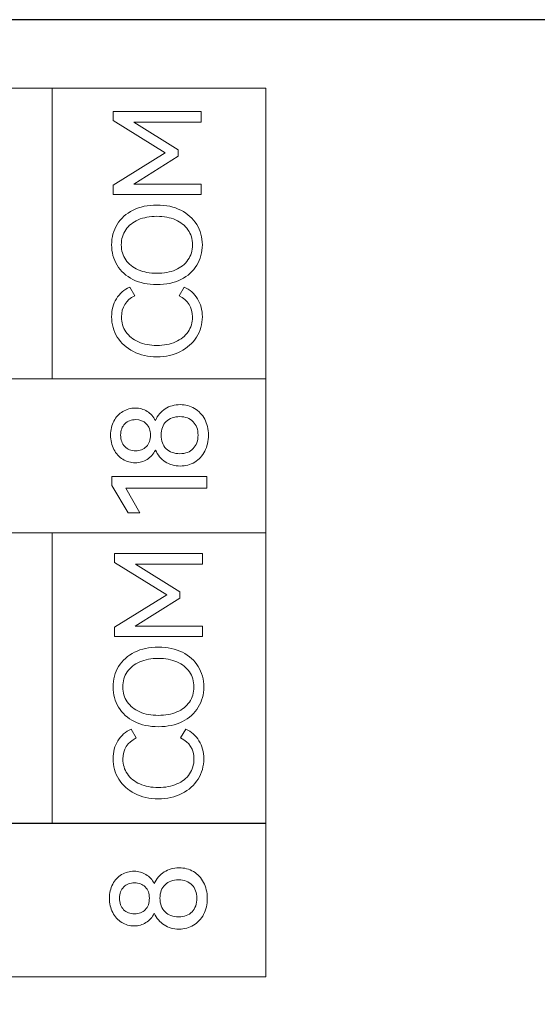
# Model space of a CAD drawing. Header units: millimetres. Extents: x 0 to 427, y 0 to 299.
# Tile 31 of 39: x 157 to 167, y 146 to 165. Entities that reach past the tile are written whole.
import ezdxf

# ---------------------------------------------------------------- set-up
doc = ezdxf.new("R2010")
doc.units = ezdxf.units.MM
doc.header["$LTSCALE"] = 23.1
doc.header["$MEASUREMENT"] = 0
doc.header["$PDSIZE"] = -5
doc.layers.add('IQC尺寸', color=3, linetype='Continuous', lineweight=18)
doc.layers.add('Layer0000', color=7, linetype='Continuous', lineweight=25)
doc.layers.add('layer 1', color=7, linetype='Continuous')
doc.dimstyles.new('+-0.05', dxfattribs={"dimtxt": 2, "dimasz": 2, "dimexe": 1.25, "dimexo": 0.625, "dimtad": 1, "dimdsep": 46, "dimtxsty": 'Standard', "dimcen": 1.5, "dimdle": 4, "dimadec": 0, "dimazin": 0, "dimtol": 1, "dimtp": 0.05, "dimtm": 0.05, "dimtfac": 1, "dimtmove": 0, "dimatfit": 3, "dimfxl": 1, "dimtolj": 1, "dimarcsym": 0})

# ---------------------------------------------------------------- blocks, each defined once
blk = doc.blocks.new('*D34')
at = {"layer": 'Defpoints', "color": 0}
for p in [(195.984, 164.078), (89.983, 110.187), (195.984, 90.968)]:
    blk.add_point(p, dxfattribs=at)
at = {"layer": 'IQC尺寸', "color": 0, "lineweight": -2}
for p, q in [((195.984, 163.453), (195.984, 89.718)), ((89.983, 109.562), (89.983, 89.718)), ((91.983, 90.968), (193.984, 90.968))]:
    blk.add_line(p, q, dxfattribs=at)
at = {"layer": 'IQC尺寸', "color": 0}
for points in [[(91.983, 91.301), (91.983, 90.635), (89.983, 90.968)], [(193.984, 90.635), (193.984, 91.301), (195.984, 90.968)]]:
    blk.add_solid(points, dxfattribs=at)
at = {"layer": 'IQC尺寸', "color": 0, "insert": (142.984, 92.623), "char_height": 2, "attachment_point": 5}
blk.add_mtext('\\A1;106%%p0.2', dxfattribs=at)

msp = doc.modelspace()

# ---------------------------------------------------------------- linework, layer by layer
at = {"layer": 'layer 1', "lineweight": 9}
for points, knots in [([(162.058, 163.87), (162.058, 163.87), (157.987, 163.87), (157.987, 163.87), (157.987, 163.87), (157.987, 163.87), (153.917, 163.87), (153.917, 163.87), (153.917, 163.87), (153.917, 163.87), (149.847, 163.87), (149.847, 163.87), (149.847, 163.87), (149.847, 163.87), (145.776, 163.87), (145.776, 163.87), (145.776, 163.87), (145.776, 163.87), (141.706, 163.87), (141.706, 163.87), (141.706, 163.87), (141.706, 163.87), (137.636, 163.87), (137.636, 163.87), (137.636, 163.87), (137.636, 163.87), (133.565, 163.87), (133.565, 163.87), (133.565, 163.87), (133.565, 163.87), (129.495, 163.87), (129.495, 163.87), (129.495, 163.87), (129.495, 163.87), (125.425, 163.87), (125.425, 163.87)], [0, 0, 0, 0, 0.111111, 0.111111, 0.111111, 0.111111, 0.222222, 0.222222, 0.222222, 0.222222, 0.333333, 0.333333, 0.333333, 0.333333, 0.444444, 0.444444, 0.444444, 0.444444, 0.555556, 0.555556, 0.555556, 0.555556, 0.666667, 0.666667, 0.666667, 0.666667, 0.777778, 0.777778, 0.777778, 0.777778, 0.888889, 0.888889, 0.888889, 0.888889, 1, 1, 1, 1]), ([(159.145, 163.258), (159.145, 163.258), (159.145, 163.426), (159.145, 163.426), (159.145, 163.426), (159.145, 163.426), (160.824, 163.426), (160.824, 163.426), (160.824, 163.426), (160.824, 163.426), (160.824, 163.226), (160.824, 163.226), (160.824, 163.226), (160.824, 163.226), (159.544, 163.226), (159.544, 163.226), (159.544, 163.226), (159.544, 163.226), (160.39, 162.697), (160.39, 162.697), (160.39, 162.697), (160.39, 162.697), (160.39, 162.575), (160.39, 162.575), (160.39, 162.575), (160.39, 162.575), (159.54, 162.041), (159.54, 162.041), (159.54, 162.041), (159.54, 162.041), (160.824, 162.041), (160.824, 162.041), (160.824, 162.041), (160.824, 162.041), (160.824, 161.844), (160.824, 161.844), (160.824, 161.844), (160.824, 161.844), (159.145, 161.844), (159.145, 161.844), (159.145, 161.844), (159.145, 161.844), (159.145, 162.023), (159.145, 162.023), (159.145, 162.023), (159.145, 162.023), (160.143, 162.642), (160.143, 162.642), (160.143, 162.642), (160.143, 162.642), (159.145, 163.258), (159.145, 163.258)], [0, 0, 0, 0, 0.076923, 0.076923, 0.076923, 0.076923, 0.153846, 0.153846, 0.153846, 0.153846, 0.230769, 0.230769, 0.230769, 0.230769, 0.307692, 0.307692, 0.307692, 0.307692, 0.384615, 0.384615, 0.384615, 0.384615, 0.461538, 0.461538, 0.461538, 0.461538, 0.538462, 0.538462, 0.538462, 0.538462, 0.615385, 0.615385, 0.615385, 0.615385, 0.692308, 0.692308, 0.692308, 0.692308, 0.769231, 0.769231, 0.769231, 0.769231, 0.846154, 0.846154, 0.846154, 0.846154, 0.923077, 0.923077, 0.923077, 0.923077, 1, 1, 1, 1]), ([(159.982, 160.126), (159.809, 160.126), (159.657, 160.159), (159.526, 160.225), (159.526, 160.225), (159.394, 160.291), (159.293, 160.381), (159.223, 160.497), (159.223, 160.497), (159.153, 160.612), (159.118, 160.742), (159.118, 160.885), (159.118, 160.885), (159.118, 161.029), (159.153, 161.159), (159.224, 161.274), (159.224, 161.274), (159.295, 161.39), (159.396, 161.48), (159.527, 161.546), (159.527, 161.546), (159.658, 161.612), (159.809, 161.644), (159.982, 161.644), (159.982, 161.644), (160.156, 161.644), (160.309, 161.611), (160.44, 161.545), (160.44, 161.545), (160.57, 161.478), (160.671, 161.388), (160.742, 161.273), (160.742, 161.273), (160.813, 161.158), (160.849, 161.029), (160.849, 160.885), (160.849, 160.885), (160.849, 160.742), (160.814, 160.612), (160.743, 160.497), (160.743, 160.497), (160.673, 160.381), (160.572, 160.291), (160.441, 160.225), (160.441, 160.225), (160.309, 160.159), (160.156, 160.126), (159.982, 160.126)], [0, 0, 0, 0, 0.083333, 0.083333, 0.083333, 0.083333, 0.166667, 0.166667, 0.166667, 0.166667, 0.25, 0.25, 0.25, 0.25, 0.333333, 0.333333, 0.333333, 0.333333, 0.416667, 0.416667, 0.416667, 0.416667, 0.5, 0.5, 0.5, 0.5, 0.583333, 0.583333, 0.583333, 0.583333, 0.666667, 0.666667, 0.666667, 0.666667, 0.75, 0.75, 0.75, 0.75, 0.833333, 0.833333, 0.833333, 0.833333, 0.916667, 0.916667, 0.916667, 0.916667, 1, 1, 1, 1]), ([(159.982, 160.342), (160.115, 160.342), (160.233, 160.364), (160.335, 160.407), (160.335, 160.407), (160.438, 160.451), (160.518, 160.514), (160.575, 160.596), (160.575, 160.596), (160.632, 160.679), (160.661, 160.775), (160.661, 160.885), (160.661, 160.885), (160.661, 160.995), (160.632, 161.091), (160.575, 161.173), (160.575, 161.173), (160.518, 161.255), (160.438, 161.318), (160.335, 161.362), (160.335, 161.362), (160.233, 161.407), (160.115, 161.429), (159.982, 161.429), (159.982, 161.429), (159.848, 161.429), (159.729, 161.407), (159.627, 161.362), (159.627, 161.362), (159.524, 161.318), (159.445, 161.255), (159.388, 161.173), (159.388, 161.173), (159.332, 161.091), (159.303, 160.995), (159.303, 160.885), (159.303, 160.885), (159.303, 160.775), (159.332, 160.679), (159.388, 160.598), (159.388, 160.598), (159.445, 160.516), (159.524, 160.453), (159.627, 160.408), (159.627, 160.408), (159.729, 160.364), (159.848, 160.342), (159.982, 160.342)], [0, 0, 0, 0, 0.083333, 0.083333, 0.083333, 0.083333, 0.166667, 0.166667, 0.166667, 0.166667, 0.25, 0.25, 0.25, 0.25, 0.333333, 0.333333, 0.333333, 0.333333, 0.416667, 0.416667, 0.416667, 0.416667, 0.5, 0.5, 0.5, 0.5, 0.583333, 0.583333, 0.583333, 0.583333, 0.666667, 0.666667, 0.666667, 0.666667, 0.75, 0.75, 0.75, 0.75, 0.833333, 0.833333, 0.833333, 0.833333, 0.916667, 0.916667, 0.916667, 0.916667, 1, 1, 1, 1]), ([(160.661, 159.51), (160.661, 159.693), (160.576, 159.828), (160.406, 159.913), (160.406, 159.913), (160.406, 159.913), (160.503, 160.079), (160.503, 160.079), (160.503, 160.079), (160.611, 160.031), (160.696, 159.958), (160.757, 159.858), (160.757, 159.858), (160.818, 159.759), (160.849, 159.644), (160.849, 159.514), (160.849, 159.514), (160.849, 159.372), (160.812, 159.243), (160.739, 159.127), (160.739, 159.127), (160.666, 159.011), (160.563, 158.919), (160.432, 158.852), (160.432, 158.852), (160.3, 158.784), (160.15, 158.751), (159.982, 158.751), (159.982, 158.751), (159.814, 158.751), (159.664, 158.784), (159.533, 158.852), (159.533, 158.852), (159.401, 158.919), (159.299, 159.011), (159.227, 159.127), (159.227, 159.127), (159.154, 159.243), (159.118, 159.372), (159.118, 159.514), (159.118, 159.514), (159.118, 159.644), (159.148, 159.759), (159.209, 159.858), (159.209, 159.858), (159.271, 159.958), (159.355, 160.031), (159.464, 160.079), (159.464, 160.079), (159.464, 160.079), (159.56, 159.913), (159.56, 159.913), (159.56, 159.913), (159.391, 159.828), (159.306, 159.693), (159.306, 159.51), (159.306, 159.51), (159.306, 159.403), (159.334, 159.308), (159.391, 159.225), (159.391, 159.225), (159.447, 159.143), (159.527, 159.079), (159.629, 159.034), (159.629, 159.034), (159.731, 158.989), (159.849, 158.966), (159.982, 158.966), (159.982, 158.966), (160.115, 158.966), (160.233, 158.989), (160.336, 159.034), (160.336, 159.034), (160.44, 159.079), (160.52, 159.143), (160.576, 159.225), (160.576, 159.225), (160.633, 159.308), (160.661, 159.403), (160.661, 159.51)], [0, 0, 0, 0, 0.05, 0.05, 0.05, 0.05, 0.1, 0.1, 0.1, 0.1, 0.15, 0.15, 0.15, 0.15, 0.2, 0.2, 0.2, 0.2, 0.25, 0.25, 0.25, 0.25, 0.3, 0.3, 0.3, 0.3, 0.35, 0.35, 0.35, 0.35, 0.4, 0.4, 0.4, 0.4, 0.45, 0.45, 0.45, 0.45, 0.5, 0.5, 0.5, 0.5, 0.55, 0.55, 0.55, 0.55, 0.6, 0.6, 0.6, 0.6, 0.65, 0.65, 0.65, 0.65, 0.7, 0.7, 0.7, 0.7, 0.75, 0.75, 0.75, 0.75, 0.8, 0.8, 0.8, 0.8, 0.85, 0.85, 0.85, 0.85, 0.9, 0.9, 0.9, 0.9, 0.95, 0.95, 0.95, 0.95, 1, 1, 1, 1]), ([(162.058, 158.329), (162.058, 158.329), (157.987, 158.329), (157.987, 158.329), (157.987, 158.329), (157.987, 158.329), (153.917, 158.329), (153.917, 158.329), (153.917, 158.329), (153.917, 158.329), (149.847, 158.329), (149.847, 158.329), (149.847, 158.329), (149.847, 158.329), (145.776, 158.329), (145.776, 158.329), (145.776, 158.329), (145.776, 158.329), (141.706, 158.329), (141.706, 158.329), (141.706, 158.329), (141.706, 158.329), (137.636, 158.329), (137.636, 158.329), (137.636, 158.329), (137.636, 158.329), (133.565, 158.329), (133.565, 158.329), (133.565, 158.329), (133.565, 158.329), (129.495, 158.329), (129.495, 158.329), (129.495, 158.329), (129.495, 158.329), (125.425, 158.329), (125.425, 158.329)], [0, 0, 0, 0, 0.111111, 0.111111, 0.111111, 0.111111, 0.222222, 0.222222, 0.222222, 0.222222, 0.333333, 0.333333, 0.333333, 0.333333, 0.444444, 0.444444, 0.444444, 0.444444, 0.555556, 0.555556, 0.555556, 0.555556, 0.666667, 0.666667, 0.666667, 0.666667, 0.777778, 0.777778, 0.777778, 0.777778, 0.888889, 0.888889, 0.888889, 0.888889, 1, 1, 1, 1]), ([(125.425, 155.396), (125.425, 155.396), (125.425, 158.328), (125.425, 158.328), (125.425, 158.328), (125.425, 158.328), (162.058, 158.328), (162.058, 158.328), (162.058, 158.328), (162.058, 158.328), (162.058, 155.396), (162.058, 155.396), (162.058, 155.396), (162.058, 155.396), (125.425, 155.396), (125.425, 155.396)], [0, 0, 0, 0, 0.25, 0.25, 0.25, 0.25, 0.5, 0.5, 0.5, 0.5, 0.75, 0.75, 0.75, 0.75, 1, 1, 1, 1]), ([(159.955, 157.537), (159.997, 157.631), (160.06, 157.705), (160.142, 157.758), (160.142, 157.758), (160.225, 157.812), (160.319, 157.838), (160.426, 157.838), (160.426, 157.838), (160.528, 157.838), (160.62, 157.814), (160.702, 157.766), (160.702, 157.766), (160.783, 157.717), (160.847, 157.649), (160.894, 157.561), (160.894, 157.561), (160.941, 157.473), (160.965, 157.372), (160.965, 157.258), (160.965, 157.258), (160.965, 157.141), (160.941, 157.038), (160.895, 156.949), (160.895, 156.949), (160.849, 156.861), (160.785, 156.791), (160.703, 156.742), (160.703, 156.742), (160.62, 156.693), (160.528, 156.668), (160.426, 156.668), (160.426, 156.668), (160.319, 156.668), (160.225, 156.695), (160.142, 156.748), (160.142, 156.748), (160.06, 156.802), (159.997, 156.876), (159.955, 156.972), (159.955, 156.972), (159.915, 156.896), (159.862, 156.837), (159.795, 156.794), (159.795, 156.794), (159.729, 156.751), (159.653, 156.73), (159.569, 156.73), (159.569, 156.73), (159.484, 156.73), (159.405, 156.752), (159.332, 156.796), (159.332, 156.796), (159.26, 156.841), (159.203, 156.903), (159.161, 156.984), (159.161, 156.984), (159.119, 157.065), (159.098, 157.156), (159.098, 157.258), (159.098, 157.258), (159.098, 157.359), (159.119, 157.448), (159.161, 157.526), (159.161, 157.526), (159.203, 157.604), (159.259, 157.665), (159.331, 157.708), (159.331, 157.708), (159.403, 157.75), (159.482, 157.772), (159.569, 157.772), (159.569, 157.772), (159.653, 157.772), (159.729, 157.751), (159.795, 157.71), (159.795, 157.71), (159.862, 157.669), (159.915, 157.611), (159.955, 157.537)], [0, 0, 0, 0, 0.05, 0.05, 0.05, 0.05, 0.1, 0.1, 0.1, 0.1, 0.15, 0.15, 0.15, 0.15, 0.2, 0.2, 0.2, 0.2, 0.25, 0.25, 0.25, 0.25, 0.3, 0.3, 0.3, 0.3, 0.35, 0.35, 0.35, 0.35, 0.4, 0.4, 0.4, 0.4, 0.45, 0.45, 0.45, 0.45, 0.5, 0.5, 0.5, 0.5, 0.55, 0.55, 0.55, 0.55, 0.6, 0.6, 0.6, 0.6, 0.65, 0.65, 0.65, 0.65, 0.7, 0.7, 0.7, 0.7, 0.75, 0.75, 0.75, 0.75, 0.8, 0.8, 0.8, 0.8, 0.85, 0.85, 0.85, 0.85, 0.9, 0.9, 0.9, 0.9, 0.95, 0.95, 0.95, 0.95, 1, 1, 1, 1]), ([(159.29, 157.258), (159.29, 157.166), (159.317, 157.093), (159.369, 157.04), (159.369, 157.04), (159.422, 156.986), (159.491, 156.959), (159.577, 156.959), (159.577, 156.959), (159.661, 156.959), (159.729, 156.986), (159.782, 157.04), (159.782, 157.04), (159.834, 157.093), (159.861, 157.166), (159.861, 157.258), (159.861, 157.258), (159.861, 157.349), (159.834, 157.42), (159.78, 157.473), (159.78, 157.473), (159.727, 157.526), (159.659, 157.552), (159.577, 157.552), (159.577, 157.552), (159.493, 157.552), (159.424, 157.526), (159.371, 157.473), (159.371, 157.473), (159.317, 157.42), (159.29, 157.349), (159.29, 157.258)], [0, 0, 0, 0, 0.125, 0.125, 0.125, 0.125, 0.25, 0.25, 0.25, 0.25, 0.375, 0.375, 0.375, 0.375, 0.5, 0.5, 0.5, 0.5, 0.625, 0.625, 0.625, 0.625, 0.75, 0.75, 0.75, 0.75, 0.875, 0.875, 0.875, 0.875, 1, 1, 1, 1]), ([(160.767, 157.258), (160.767, 157.364), (160.736, 157.448), (160.673, 157.513), (160.673, 157.513), (160.611, 157.577), (160.526, 157.609), (160.419, 157.609), (160.419, 157.609), (160.31, 157.609), (160.224, 157.578), (160.159, 157.515), (160.159, 157.515), (160.095, 157.452), (160.063, 157.367), (160.063, 157.258), (160.063, 157.258), (160.063, 157.148), (160.095, 157.061), (160.159, 156.998), (160.159, 156.998), (160.224, 156.934), (160.31, 156.903), (160.419, 156.903), (160.419, 156.903), (160.527, 156.903), (160.613, 156.935), (160.674, 156.999), (160.674, 156.999), (160.736, 157.063), (160.767, 157.15), (160.767, 157.258)], [0, 0, 0, 0, 0.125, 0.125, 0.125, 0.125, 0.25, 0.25, 0.25, 0.25, 0.375, 0.375, 0.375, 0.375, 0.5, 0.5, 0.5, 0.5, 0.625, 0.625, 0.625, 0.625, 0.75, 0.75, 0.75, 0.75, 0.875, 0.875, 0.875, 0.875, 1, 1, 1, 1]), ([(159.659, 155.772), (159.659, 155.772), (159.432, 155.772), (159.432, 155.772), (159.432, 155.772), (159.432, 155.772), (159.125, 156.298), (159.125, 156.298), (159.125, 156.298), (159.125, 156.298), (159.125, 156.466), (159.125, 156.466), (159.125, 156.466), (159.125, 156.466), (160.935, 156.466), (160.935, 156.466), (160.935, 156.466), (160.935, 156.466), (160.935, 156.243), (160.935, 156.243), (160.935, 156.243), (160.935, 156.243), (159.39, 156.243), (159.39, 156.243), (159.39, 156.243), (159.39, 156.243), (159.659, 155.772), (159.659, 155.772)], [0, 0, 0, 0, 0.142857, 0.142857, 0.142857, 0.142857, 0.285714, 0.285714, 0.285714, 0.285714, 0.428571, 0.428571, 0.428571, 0.428571, 0.571429, 0.571429, 0.571429, 0.571429, 0.714286, 0.714286, 0.714286, 0.714286, 0.857143, 0.857143, 0.857143, 0.857143, 1, 1, 1, 1]), ([(162.058, 155.396), (162.058, 155.396), (157.987, 155.396), (157.987, 155.396), (157.987, 155.396), (157.987, 155.396), (153.917, 155.396), (153.917, 155.396), (153.917, 155.396), (153.917, 155.396), (149.847, 155.396), (149.847, 155.396), (149.847, 155.396), (149.847, 155.396), (145.776, 155.396), (145.776, 155.396), (145.776, 155.396), (145.776, 155.396), (141.706, 155.396), (141.706, 155.396), (141.706, 155.396), (141.706, 155.396), (137.636, 155.396), (137.636, 155.396), (137.636, 155.396), (137.636, 155.396), (133.565, 155.396), (133.565, 155.396), (133.565, 155.396), (133.565, 155.396), (129.495, 155.396), (129.495, 155.396), (129.495, 155.396), (129.495, 155.396), (125.425, 155.396), (125.425, 155.396)], [0, 0, 0, 0, 0.111111, 0.111111, 0.111111, 0.111111, 0.222222, 0.222222, 0.222222, 0.222222, 0.333333, 0.333333, 0.333333, 0.333333, 0.444444, 0.444444, 0.444444, 0.444444, 0.555556, 0.555556, 0.555556, 0.555556, 0.666667, 0.666667, 0.666667, 0.666667, 0.777778, 0.777778, 0.777778, 0.777778, 0.888889, 0.888889, 0.888889, 0.888889, 1, 1, 1, 1]), ([(159.173, 154.829), (159.173, 154.829), (159.173, 154.997), (159.173, 154.997), (159.173, 154.997), (159.173, 154.997), (160.852, 154.997), (160.852, 154.997), (160.852, 154.997), (160.852, 154.997), (160.852, 154.797), (160.852, 154.797), (160.852, 154.797), (160.852, 154.797), (159.572, 154.797), (159.572, 154.797), (159.572, 154.797), (159.572, 154.797), (160.418, 154.268), (160.418, 154.268), (160.418, 154.268), (160.418, 154.268), (160.418, 154.146), (160.418, 154.146), (160.418, 154.146), (160.418, 154.146), (159.568, 153.612), (159.568, 153.612), (159.568, 153.612), (159.568, 153.612), (160.852, 153.612), (160.852, 153.612), (160.852, 153.612), (160.852, 153.612), (160.852, 153.415), (160.852, 153.415), (160.852, 153.415), (160.852, 153.415), (159.173, 153.415), (159.173, 153.415), (159.173, 153.415), (159.173, 153.415), (159.173, 153.594), (159.173, 153.594), (159.173, 153.594), (159.173, 153.594), (160.171, 154.213), (160.171, 154.213), (160.171, 154.213), (160.171, 154.213), (159.173, 154.829), (159.173, 154.829)], [0, 0, 0, 0, 0.076923, 0.076923, 0.076923, 0.076923, 0.153846, 0.153846, 0.153846, 0.153846, 0.230769, 0.230769, 0.230769, 0.230769, 0.307692, 0.307692, 0.307692, 0.307692, 0.384615, 0.384615, 0.384615, 0.384615, 0.461538, 0.461538, 0.461538, 0.461538, 0.538462, 0.538462, 0.538462, 0.538462, 0.615385, 0.615385, 0.615385, 0.615385, 0.692308, 0.692308, 0.692308, 0.692308, 0.769231, 0.769231, 0.769231, 0.769231, 0.846154, 0.846154, 0.846154, 0.846154, 0.923077, 0.923077, 0.923077, 0.923077, 1, 1, 1, 1]), ([(160.01, 151.697), (159.838, 151.697), (159.685, 151.73), (159.554, 151.796), (159.554, 151.796), (159.422, 151.862), (159.322, 151.952), (159.251, 152.068), (159.251, 152.068), (159.181, 152.183), (159.146, 152.313), (159.146, 152.456), (159.146, 152.456), (159.146, 152.6), (159.181, 152.73), (159.252, 152.845), (159.252, 152.845), (159.323, 152.961), (159.424, 153.051), (159.555, 153.117), (159.555, 153.117), (159.686, 153.183), (159.838, 153.215), (160.01, 153.215), (160.01, 153.215), (160.185, 153.215), (160.337, 153.182), (160.468, 153.116), (160.468, 153.116), (160.598, 153.049), (160.699, 152.959), (160.77, 152.844), (160.77, 152.844), (160.842, 152.729), (160.877, 152.6), (160.877, 152.456), (160.877, 152.456), (160.877, 152.313), (160.842, 152.183), (160.772, 152.068), (160.772, 152.068), (160.701, 151.952), (160.6, 151.862), (160.469, 151.796), (160.469, 151.796), (160.337, 151.73), (160.185, 151.697), (160.01, 151.697)], [0, 0, 0, 0, 0.083333, 0.083333, 0.083333, 0.083333, 0.166667, 0.166667, 0.166667, 0.166667, 0.25, 0.25, 0.25, 0.25, 0.333333, 0.333333, 0.333333, 0.333333, 0.416667, 0.416667, 0.416667, 0.416667, 0.5, 0.5, 0.5, 0.5, 0.583333, 0.583333, 0.583333, 0.583333, 0.666667, 0.666667, 0.666667, 0.666667, 0.75, 0.75, 0.75, 0.75, 0.833333, 0.833333, 0.833333, 0.833333, 0.916667, 0.916667, 0.916667, 0.916667, 1, 1, 1, 1]), ([(160.01, 151.913), (160.143, 151.913), (160.261, 151.935), (160.363, 151.978), (160.363, 151.978), (160.466, 152.022), (160.546, 152.085), (160.603, 152.167), (160.603, 152.167), (160.66, 152.25), (160.689, 152.346), (160.689, 152.456), (160.689, 152.456), (160.689, 152.566), (160.66, 152.662), (160.603, 152.744), (160.603, 152.744), (160.546, 152.826), (160.466, 152.889), (160.363, 152.933), (160.363, 152.933), (160.261, 152.978), (160.143, 153), (160.01, 153), (160.01, 153), (159.876, 153), (159.757, 152.978), (159.655, 152.933), (159.655, 152.933), (159.552, 152.889), (159.473, 152.826), (159.416, 152.744), (159.416, 152.744), (159.36, 152.662), (159.332, 152.566), (159.332, 152.456), (159.332, 152.456), (159.332, 152.346), (159.36, 152.25), (159.416, 152.169), (159.416, 152.169), (159.473, 152.087), (159.552, 152.024), (159.655, 151.979), (159.655, 151.979), (159.757, 151.935), (159.876, 151.913), (160.01, 151.913)], [0, 0, 0, 0, 0.083333, 0.083333, 0.083333, 0.083333, 0.166667, 0.166667, 0.166667, 0.166667, 0.25, 0.25, 0.25, 0.25, 0.333333, 0.333333, 0.333333, 0.333333, 0.416667, 0.416667, 0.416667, 0.416667, 0.5, 0.5, 0.5, 0.5, 0.583333, 0.583333, 0.583333, 0.583333, 0.666667, 0.666667, 0.666667, 0.666667, 0.75, 0.75, 0.75, 0.75, 0.833333, 0.833333, 0.833333, 0.833333, 0.916667, 0.916667, 0.916667, 0.916667, 1, 1, 1, 1]), ([(160.689, 151.081), (160.689, 151.264), (160.604, 151.399), (160.435, 151.484), (160.435, 151.484), (160.435, 151.484), (160.531, 151.65), (160.531, 151.65), (160.531, 151.65), (160.639, 151.602), (160.724, 151.529), (160.785, 151.429), (160.785, 151.429), (160.846, 151.33), (160.877, 151.215), (160.877, 151.085), (160.877, 151.085), (160.877, 150.943), (160.84, 150.814), (160.767, 150.698), (160.767, 150.698), (160.694, 150.582), (160.591, 150.49), (160.46, 150.423), (160.46, 150.423), (160.328, 150.355), (160.178, 150.322), (160.01, 150.322), (160.01, 150.322), (159.842, 150.322), (159.692, 150.355), (159.561, 150.423), (159.561, 150.423), (159.429, 150.49), (159.327, 150.582), (159.255, 150.698), (159.255, 150.698), (159.182, 150.814), (159.146, 150.943), (159.146, 151.085), (159.146, 151.085), (159.146, 151.215), (159.176, 151.33), (159.238, 151.429), (159.238, 151.429), (159.299, 151.529), (159.384, 151.602), (159.492, 151.65), (159.492, 151.65), (159.492, 151.65), (159.588, 151.484), (159.588, 151.484), (159.588, 151.484), (159.419, 151.399), (159.334, 151.264), (159.334, 151.081), (159.334, 151.081), (159.334, 150.974), (159.362, 150.879), (159.419, 150.796), (159.419, 150.796), (159.475, 150.714), (159.555, 150.65), (159.657, 150.605), (159.657, 150.605), (159.76, 150.56), (159.877, 150.537), (160.01, 150.537), (160.01, 150.537), (160.143, 150.537), (160.261, 150.56), (160.365, 150.605), (160.365, 150.605), (160.468, 150.65), (160.548, 150.714), (160.604, 150.796), (160.604, 150.796), (160.661, 150.879), (160.689, 150.974), (160.689, 151.081)], [0, 0, 0, 0, 0.05, 0.05, 0.05, 0.05, 0.1, 0.1, 0.1, 0.1, 0.15, 0.15, 0.15, 0.15, 0.2, 0.2, 0.2, 0.2, 0.25, 0.25, 0.25, 0.25, 0.3, 0.3, 0.3, 0.3, 0.35, 0.35, 0.35, 0.35, 0.4, 0.4, 0.4, 0.4, 0.45, 0.45, 0.45, 0.45, 0.5, 0.5, 0.5, 0.5, 0.55, 0.55, 0.55, 0.55, 0.6, 0.6, 0.6, 0.6, 0.65, 0.65, 0.65, 0.65, 0.7, 0.7, 0.7, 0.7, 0.75, 0.75, 0.75, 0.75, 0.8, 0.8, 0.8, 0.8, 0.85, 0.85, 0.85, 0.85, 0.9, 0.9, 0.9, 0.9, 0.95, 0.95, 0.95, 0.95, 1, 1, 1, 1]), ([(125.425, 146.928), (125.425, 146.928), (125.425, 149.859), (125.425, 149.859), (125.425, 149.859), (125.425, 149.859), (162.058, 149.859), (162.058, 149.859), (162.058, 149.859), (162.058, 149.859), (162.058, 146.928), (162.058, 146.928), (162.058, 146.928), (162.058, 146.928), (125.425, 146.928), (125.425, 146.928)], [0, 0, 0, 0, 0.25, 0.25, 0.25, 0.25, 0.5, 0.5, 0.5, 0.5, 0.75, 0.75, 0.75, 0.75, 1, 1, 1, 1]), ([(162.058, 149.852), (162.058, 149.852), (157.987, 149.852), (157.987, 149.852), (157.987, 149.852), (157.987, 149.852), (153.917, 149.852), (153.917, 149.852), (153.917, 149.852), (153.917, 149.852), (149.847, 149.852), (149.847, 149.852), (149.847, 149.852), (149.847, 149.852), (145.776, 149.852), (145.776, 149.852), (145.776, 149.852), (145.776, 149.852), (141.706, 149.852), (141.706, 149.852), (141.706, 149.852), (141.706, 149.852), (137.636, 149.852), (137.636, 149.852), (137.636, 149.852), (137.636, 149.852), (133.565, 149.852), (133.565, 149.852), (133.565, 149.852), (133.565, 149.852), (129.495, 149.852), (129.495, 149.852), (129.495, 149.852), (129.495, 149.852), (125.425, 149.852), (125.425, 149.852)], [0, 0, 0, 0, 0.111111, 0.111111, 0.111111, 0.111111, 0.222222, 0.222222, 0.222222, 0.222222, 0.333333, 0.333333, 0.333333, 0.333333, 0.444444, 0.444444, 0.444444, 0.444444, 0.555556, 0.555556, 0.555556, 0.555556, 0.666667, 0.666667, 0.666667, 0.666667, 0.777778, 0.777778, 0.777778, 0.777778, 0.888889, 0.888889, 0.888889, 0.888889, 1, 1, 1, 1]), ([(159.933, 148.706), (159.976, 148.8), (160.038, 148.873), (160.121, 148.927), (160.121, 148.927), (160.203, 148.98), (160.297, 149.007), (160.404, 149.007), (160.404, 149.007), (160.507, 149.007), (160.598, 148.983), (160.68, 148.934), (160.68, 148.934), (160.761, 148.886), (160.826, 148.817), (160.872, 148.729), (160.872, 148.729), (160.919, 148.641), (160.943, 148.54), (160.943, 148.427), (160.943, 148.427), (160.943, 148.31), (160.92, 148.207), (160.874, 148.118), (160.874, 148.118), (160.828, 148.029), (160.763, 147.96), (160.681, 147.911), (160.681, 147.911), (160.599, 147.861), (160.507, 147.837), (160.404, 147.837), (160.404, 147.837), (160.297, 147.837), (160.203, 147.863), (160.121, 147.917), (160.121, 147.917), (160.038, 147.97), (159.976, 148.045), (159.933, 148.14), (159.933, 148.14), (159.893, 148.065), (159.84, 148.005), (159.774, 147.963), (159.774, 147.963), (159.707, 147.92), (159.632, 147.898), (159.548, 147.898), (159.548, 147.898), (159.462, 147.898), (159.383, 147.921), (159.311, 147.965), (159.311, 147.965), (159.238, 148.01), (159.181, 148.072), (159.139, 148.153), (159.139, 148.153), (159.097, 148.233), (159.076, 148.325), (159.076, 148.427), (159.076, 148.427), (159.076, 148.527), (159.097, 148.617), (159.139, 148.695), (159.139, 148.695), (159.181, 148.773), (159.238, 148.833), (159.309, 148.876), (159.309, 148.876), (159.381, 148.919), (159.46, 148.941), (159.548, 148.941), (159.548, 148.941), (159.632, 148.941), (159.707, 148.92), (159.774, 148.879), (159.774, 148.879), (159.84, 148.838), (159.893, 148.78), (159.933, 148.706)], [0, 0, 0, 0, 0.05, 0.05, 0.05, 0.05, 0.1, 0.1, 0.1, 0.1, 0.15, 0.15, 0.15, 0.15, 0.2, 0.2, 0.2, 0.2, 0.25, 0.25, 0.25, 0.25, 0.3, 0.3, 0.3, 0.3, 0.35, 0.35, 0.35, 0.35, 0.4, 0.4, 0.4, 0.4, 0.45, 0.45, 0.45, 0.45, 0.5, 0.5, 0.5, 0.5, 0.55, 0.55, 0.55, 0.55, 0.6, 0.6, 0.6, 0.6, 0.65, 0.65, 0.65, 0.65, 0.7, 0.7, 0.7, 0.7, 0.75, 0.75, 0.75, 0.75, 0.8, 0.8, 0.8, 0.8, 0.85, 0.85, 0.85, 0.85, 0.9, 0.9, 0.9, 0.9, 0.95, 0.95, 0.95, 0.95, 1, 1, 1, 1]), ([(159.269, 148.427), (159.269, 148.335), (159.295, 148.262), (159.348, 148.208), (159.348, 148.208), (159.4, 148.155), (159.469, 148.128), (159.555, 148.128), (159.555, 148.128), (159.639, 148.128), (159.707, 148.155), (159.76, 148.208), (159.76, 148.208), (159.813, 148.262), (159.839, 148.335), (159.839, 148.427), (159.839, 148.427), (159.839, 148.517), (159.812, 148.589), (159.759, 148.642), (159.759, 148.642), (159.705, 148.694), (159.637, 148.721), (159.555, 148.721), (159.555, 148.721), (159.471, 148.721), (159.402, 148.694), (159.349, 148.642), (159.349, 148.642), (159.295, 148.589), (159.269, 148.517), (159.269, 148.427)], [0, 0, 0, 0, 0.125, 0.125, 0.125, 0.125, 0.25, 0.25, 0.25, 0.25, 0.375, 0.375, 0.375, 0.375, 0.5, 0.5, 0.5, 0.5, 0.625, 0.625, 0.625, 0.625, 0.75, 0.75, 0.75, 0.75, 0.875, 0.875, 0.875, 0.875, 1, 1, 1, 1]), ([(160.745, 148.427), (160.745, 148.532), (160.714, 148.617), (160.651, 148.681), (160.651, 148.681), (160.589, 148.745), (160.504, 148.778), (160.397, 148.778), (160.397, 148.778), (160.288, 148.778), (160.202, 148.746), (160.138, 148.684), (160.138, 148.684), (160.074, 148.621), (160.041, 148.536), (160.041, 148.427), (160.041, 148.427), (160.041, 148.317), (160.074, 148.23), (160.138, 148.166), (160.138, 148.166), (160.202, 148.103), (160.288, 148.071), (160.397, 148.071), (160.397, 148.071), (160.506, 148.071), (160.591, 148.103), (160.653, 148.168), (160.653, 148.168), (160.714, 148.232), (160.745, 148.318), (160.745, 148.427)], [0, 0, 0, 0, 0.125, 0.125, 0.125, 0.125, 0.25, 0.25, 0.25, 0.25, 0.375, 0.375, 0.375, 0.375, 0.5, 0.5, 0.5, 0.5, 0.625, 0.625, 0.625, 0.625, 0.75, 0.75, 0.75, 0.75, 0.875, 0.875, 0.875, 0.875, 1, 1, 1, 1])]:
    msp.add_open_spline(points, degree=3, knots=knots, dxfattribs=at)
for points in [[(157.987, 158.329), (157.987, 158.329), (157.987, 163.87), (157.987, 163.87)], [(162.058, 158.329), (162.058, 158.329), (162.058, 163.87), (162.058, 163.87)], [(157.987, 149.852), (157.987, 149.852), (157.987, 155.396), (157.987, 155.396)], [(162.058, 149.852), (162.058, 149.852), (162.058, 155.396), (162.058, 155.396)]]:
    msp.add_open_spline(points, degree=3, dxfattribs=at)
at = {"layer": 'Layer0000', "color": 7, "linetype": 'Continuous', "lineweight": 25}
msp.add_line((189.711, 165.178), (120.664, 165.178), dxfattribs=at)

# ---------------------------------------------------------------- dimensions: what is measured, and where the dimension line sits
at = {"layer": 'IQC尺寸'}
dim = msp.add_linear_dim(base=(195.984, 90.968), p1=(89.983, 110.187), p2=(195.984, 164.078), text='<>%%p0.2', dimstyle='+-0.05', override={"dimgap": 0.625, "dimtad": 1, "dimjust": 0, "dimdec": 1, "dimlfac": 1, "dimpost": '<>', "dimse1": 0, "dimse2": 0, "dimsd1": 0, "dimsd2": 0, "dimtol": 0, "dimlim": 0, "dimtofl": 1, "dimtvp": 0.1, "dimarcsym": 1}, dxfattribs=at)
dim.commit()
dim.dimension.update_dxf_attribs({"geometry": '*D34', "text_midpoint": (142.984, 92.623)})

doc.saveas('drawing.dxf')
